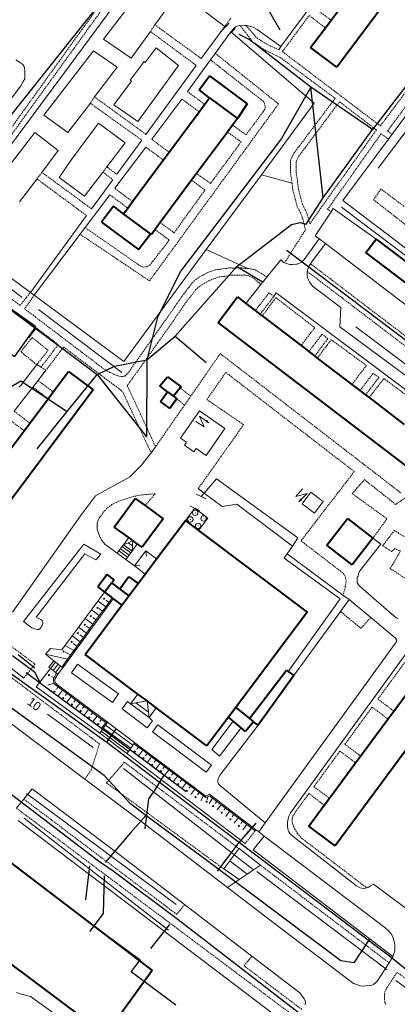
# Model space of a CAD drawing. Extents: x 13 to 4138, y -4831 to -1000.
# Tile 89 of 203: x 1390 to 1530, y -2537 to -2174. Entities that reach past the tile are written whole.
import ezdxf
from ezdxf.enums import TextEntityAlignment as Align

# ---------------------------------------------------------------- set-up
doc = ezdxf.new("R2010")
doc.units = 0
doc.header["$MEASUREMENT"] = 0
doc.linetypes.add('DASHED', pattern=[0.75, 0.5, -0.25])
for name, color, linetype in [('11', 7, 'CONTINUOUS'), ('16', 7, 'CONTINUOUS'), ('24', 7, 'CONTINUOUS'), ('25', 7, 'CONTINUOUS'), ('37', 7, 'CONTINUOUS'), ('40', 7, 'CONTINUOUS'), ('42', 7, 'CONTINUOUS'), ('6', 7, 'CONTINUOUS'), ('7', 7, 'CONTINUOUS'), ('ВЕЛОПЕШЕХОДНЫЕ', 4, 'CONTINUOUS'), ('ДЕТСКИЕ_ПЛОЩАДКИ', 6, 'CONTINUOUS'), ('ЛЕСТНИЦЫ', 6, 'CONTINUOUS'), ('ПЕШЕХОДНЫЕ_ДОРОЖКИ', 3, 'CONTINUOUS'), ('ПЕШЕХОДНЫЕ_ПЕРЕХОДЫ', 1, 'CONTINUOUS'), ('ТРОТУАРЫ', 7, 'CONTINUOUS')]:
    doc.layers.add(name, color=color, linetype=linetype)
doc.styles.get("Standard").update_dxf_attribs({"font": 'txt', "height": 0.2})

msp = doc.modelspace()

# ---------------------------------------------------------------- linework, layer by layer
at = {"layer": '11', "color": 253, "linetype": 'Continuous', "lineweight": 0}
for p, q in [((1371.41, -2240.99), (1436.07, -2153.61)), ((1436.07, -2153.61), (1465.9, -2176.3)), ((1467.54, -2175.07), (1464.67, -2177.85)), ((1469.8, -2176.94), (1466.92, -2179.72)), ((1468.19, -2178.19), (1498.92, -2204.47)), ((1388.89, -2188.59), (1390.63, -2189.64)), ((1390.63, -2189.64), (1391.33, -2190.19)), ((1391.33, -2190.19), (1391.82, -2190.75)), ((1391.82, -2190.75), (1392.1, -2191.52)), ((1527.61, -2215.91), (1546.84, -2190.02)), ((1392.1, -2191.52), (1392.23, -2192.42)), ((1392.23, -2194.86), (1392.16, -2195.56)), ((1392.23, -2192.42), (1392.23, -2193.33)), ((1392.23, -2193.33), (1392.23, -2194.09)), ((1392.23, -2194.09), (1392.23, -2194.86)), ((1390.7, -2198.06), (1368.61, -2227.17)), ((1391.61, -2196.53), (1390.7, -2198.06)), ((1392.16, -2195.56), (1391.61, -2196.53)), ((1498.92, -2204.47), (1479.42, -2230.9)), ((1526.27, -2217.72), (1527.61, -2215.91)), ((1509.47, -2240.32), (1526.27, -2217.72)), ((1479.42, -2230.9), (1459.08, -2258.48)), ((1510.92, -2241.43), (1509.47, -2240.32)), ((1598.22, -2308), (1510.92, -2241.43)), ((1505.15, -2244.51), (1499.27, -2253.34)), ((1505.95, -2243.3), (1505.15, -2244.51)), ((1521.74, -2254.58), (1505.95, -2243.3)), ((1499.27, -2253.34), (1500.73, -2254.46)), ((1500.73, -2254.46), (1503.11, -2256.27)), ((1503.11, -2256.27), (1587.72, -2320.98)), ((1459.08, -2258.48), (1428.73, -2299.63)), ((1394.24, -2274.21), (1376.16, -2260.88)), ((1395.67, -2275.26), (1394.24, -2274.21)), ((1428.73, -2299.63), (1395.67, -2275.26)), ((1458.31, -2348.16), (1462.84, -2342.94)), ((1462.84, -2342.94), (1492.88, -2364.68)), ((1459, -2350.29), (1455.36, -2348.62)), ((1457.18, -2349.46), (1458.31, -2348.16)), ((1456.66, -2354.58), (1453.02, -2352.91)), ((1492.88, -2364.68), (1490.85, -2367.74)), ((1490.85, -2367.74), (1488.99, -2370.54)), ((1488.99, -2370.54), (1509.51, -2385.73)), ((1509.51, -2385.73), (1511.81, -2387.43)), ((1511.81, -2387.43), (1508.62, -2391.8)), ((1508.62, -2391.8), (1491.39, -2415.36)), ((1389.78, -2468.78), (1488.3, -2543.51))]:
    msp.add_line(p, q, dxfattribs=at)
for p in [(1465.9, -2176.3), (1394.24, -2274.21)]:
    msp.add_point(p, dxfattribs=at)
at = {"layer": '16', "color": 253, "linetype": 'Continuous', "lineweight": 0}
for p, q in [((1449.55, -2327.92), (1456.55, -2317.85)), ((1456.55, -2317.85), (1465.94, -2324.38)), ((1455.2, -2321.77), (1458.38, -2323.72)), ((1458.38, -2323.72), (1456.59, -2319.86)), ((1456.59, -2319.86), (1460.1, -2322.31)), ((1465.94, -2324.38), (1459.04, -2334.3)), ((1451.76, -2329.45), (1449.55, -2327.92)), ((1451.02, -2330.51), (1451.76, -2329.45)), ((1454.56, -2332.97), (1451.02, -2330.51)), ((1455.39, -2331.77), (1454.56, -2332.97)), ((1459.04, -2334.3), (1455.39, -2331.77)), ((1494.62, -2346.63), (1492.15, -2349.42)), ((1492.15, -2349.42), (1496.26, -2348.33)), ((1496.26, -2348.33), (1493.23, -2351.36)), ((1494.45, -2352.09), (1497.64, -2347.89)), ((1497.64, -2347.89), (1502.16, -2351.32)), ((1498.97, -2355.52), (1494.45, -2352.09)), ((1502.16, -2351.32), (1498.97, -2355.52))]:
    msp.add_line(p, q, dxfattribs=at)
for points in [[(1460.1, -2322.31), (1458.79, -2322.05), (1459.39, -2321.14)], [(1493.23, -2351.36), (1493.72, -2350.12), (1494.5, -2350.87)]]:
    msp.add_solid(points, dxfattribs=at)
at = {"layer": '24', "color": 253, "linetype": 'Continuous', "lineweight": 0}
for p, q in [((1594.7, -2037.61), (1486.64, -2183.66)), ((1457.27, -2188.1), (1465.9, -2176.3)), ((1469.22, -2176.99), (1469.85, -2176.43)), ((1469.85, -2176.43), (1470.68, -2176.02)), ((1470.68, -2176.02), (1471.49, -2175.86)), ((1471.49, -2175.86), (1473.63, -2175.8)), ((1473.63, -2175.8), (1476.25, -2176.47)), ((1476.25, -2176.47), (1477.92, -2177.34)), ((1462.42, -2186.14), (1468.19, -2178.19)), ((1468.19, -2178.19), (1469.22, -2176.99)), ((1477.92, -2177.34), (1486.64, -2183.66)), ((1486.64, -2183.66), (1485.81, -2184.79)), ((1460.68, -2188.55), (1462.42, -2186.14)), ((1436.84, -2216), (1455.43, -2190.61)), ((1452.18, -2200.26), (1460.68, -2188.55)), ((1438.96, -2217.81), (1450.12, -2202.99)), ((1426.07, -2230.72), (1435.3, -2218.11)), ((1425.34, -2235.88), (1436.8, -2220.67)), ((1416.77, -2243.43), (1424.61, -2232.71)), ((1414.45, -2250.33), (1423.55, -2238.26)), ((1394.24, -2274.21), (1414.94, -2245.93)), ((1395.67, -2275.26), (1412.58, -2252.81)), ((1412.58, -2252.81), (1414.45, -2250.33)), ((1500.73, -2254.46), (1495.18, -2262.11)), ((1503.11, -2256.27), (1498.04, -2263.01)), ((1486.55, -2262.25), (1481.46, -2268.57)), ((1487.46, -2263.09), (1486.55, -2262.25)), ((1487.98, -2263.32), (1487.46, -2263.09)), ((1488.57, -2263.57), (1487.98, -2263.32)), ((1489.89, -2263.92), (1488.57, -2263.57)), ((1492.12, -2263.85), (1490.94, -2263.98)), ((1492.61, -2263.85), (1492.12, -2263.85)), ((1493.51, -2263.5), (1492.61, -2263.85)), ((1494.07, -2263.16), (1493.51, -2263.5)), ((1495.18, -2262.11), (1494.07, -2263.16)), ((1497.58, -2263.71), (1496.85, -2264.83)), ((1498.04, -2263.01), (1497.58, -2263.71)), ((1490.94, -2263.98), (1489.89, -2263.92)), ((1496.36, -2266.51), (1496.3, -2267.47)), ((1496.3, -2267.47), (1496.3, -2268.24)), ((1496.58, -2265.8), (1496.36, -2266.51)), ((1496.85, -2264.83), (1496.58, -2265.8)), ((1481.46, -2268.57), (1479.26, -2271.3)), ((1496.3, -2268.24), (1496.58, -2269.08)), ((1496.58, -2269.08), (1497.34, -2270.54)), ((1497.34, -2270.54), (1498.34, -2271.99)), ((1479.26, -2271.3), (1473.65, -2278.27)), ((1483.99, -2275.78), (1484.9, -2274.39)), ((1484.9, -2274.39), (1574.99, -2341.82)), ((1508.7, -2279.83), (1498.34, -2271.99)), ((1508.31, -2286.96), (1508.7, -2279.83)), ((1577.58, -2338.17), (1508.31, -2286.96)), ((1390.58, -2308.61), (1396.58, -2300.84)), ((1396.58, -2300.84), (1398.16, -2301.82)), ((1399.97, -2302.89), (1397.04, -2306.67)), ((1397.04, -2306.67), (1395.12, -2309.16)), ((1395.12, -2309.16), (1388.23, -2318.03)), ((1389.98, -2309.01), (1390.58, -2308.61)), ((1440.43, -2331.09), (1438.73, -2333.32)), ((1490.19, -2465.98), (1588.94, -2329.83)), ((1438.73, -2333.32), (1435.11, -2338.01)), ((1435.11, -2338.01), (1430.89, -2342.13)), ((1430.89, -2342.13), (1418.25, -2349.16)), ((1456.16, -2346.52), (1458.31, -2348.16)), ((1418.25, -2349.16), (1412.71, -2356.57)), ((1458.31, -2348.16), (1464.92, -2353.16)), ((1464.92, -2353.16), (1470.36, -2352.28)), ((1470.36, -2352.28), (1490.85, -2367.74)), ((1387.59, -2392.09), (1412.71, -2356.57)), ((1418.89, -2359.36), (1419.19, -2358.17)), ((1419.19, -2358.17), (1419.71, -2357.13)), ((1418.8, -2360.54), (1418.89, -2359.36)), ((1418.8, -2361.63), (1418.8, -2360.54)), ((1419.29, -2362.92), (1418.8, -2361.63)), ((1419.88, -2364.3), (1419.29, -2362.92)), ((1420.57, -2365.68), (1419.88, -2364.3)), ((1520.57, -2364.75), (1523.45, -2366.96)), ((1391.69, -2395.48), (1413.98, -2366.95)), ((1413.98, -2366.95), (1420.21, -2370.7)), ((1421.76, -2367.07), (1420.57, -2365.68)), ((1426.29, -2370.29), (1421.76, -2367.07)), ((1523.45, -2366.96), (1515.75, -2376.85)), ((1414.28, -2370.61), (1396.4, -2393.85)), ((1418.33, -2372.78), (1414.28, -2370.61)), ((1420.21, -2370.7), (1418.33, -2372.78)), ((1432.58, -2374.99), (1429.42, -2372.62)), ((1488.99, -2370.54), (1487.88, -2372.16)), ((1487.88, -2372.16), (1508.52, -2387.14)), ((1514.81, -2379.92), (1514.71, -2380.71)), ((1515.11, -2378.73), (1514.81, -2379.33)), ((1514.81, -2379.33), (1514.81, -2379.92)), ((1515.3, -2377.94), (1515.11, -2378.73)), ((1515.75, -2376.85), (1515.3, -2377.94)), ((1514.71, -2380.71), (1514.91, -2381.41)), ((1514.91, -2381.41), (1515.3, -2382)), ((1515.3, -2382), (1516.09, -2382.79)), ((1516.09, -2382.79), (1528.35, -2393.47)), ((1405.81, -2405.91), (1421.61, -2384.73)), ((1406.2, -2412.57), (1424.77, -2387.1)), ((1508.52, -2387.14), (1489.29, -2413.88)), ((1519.74, -2394.03), (1511.81, -2387.43)), ((1396.4, -2393.85), (1398.28, -2394.92)), ((1528.04, -2400.92), (1519.74, -2394.03)), ((1528.35, -2393.47), (1529.14, -2394.16)), ((1529.14, -2394.16), (1529.93, -2394.56)), ((1391.79, -2416.34), (1367.39, -2397.25)), ((1394.74, -2397.79), (1391.69, -2395.48)), ((1395.48, -2398.13), (1394.74, -2397.79)), ((1397.81, -2398.08), (1397.31, -2398.38)), ((1398.2, -2397.59), (1397.81, -2398.08)), ((1398.4, -2397.09), (1398.2, -2397.59)), ((1398.28, -2394.92), (1398.6, -2395.26)), ((1398.65, -2396.7), (1398.4, -2397.09)), ((1398.6, -2395.26), (1398.74, -2395.71)), ((1398.8, -2396.2), (1398.65, -2396.7)), ((1398.74, -2395.71), (1398.8, -2396.2)), ((1396.23, -2398.33), (1395.48, -2398.13)), ((1396.77, -2398.38), (1396.23, -2398.33)), ((1397.31, -2398.38), (1396.77, -2398.38)), ((1528.83, -2401.61), (1528.04, -2400.92)), ((1529.23, -2402.2), (1528.83, -2401.61)), ((1480.84, -2469.73), (1528.78, -2403.59)), ((1528.78, -2403.59), (1529.13, -2403.09)), ((1529.13, -2403.09), (1529.23, -2402.7)), ((1529.23, -2402.7), (1529.23, -2402.2)), ((1399.76, -2407.53), (1401.7, -2405.47)), ((1402.86, -2409.96), (1399.76, -2407.53)), ((1401.7, -2405.47), (1405.81, -2405.91)), ((1356.29, -2409.93), (1414.31, -2453.56)), ((1409.34, -2414.37), (1411.66, -2411.18)), ((1411.66, -2411.18), (1426.77, -2422.16)), ((1401.65, -2412.83), (1396.41, -2419.56)), ((1404.35, -2414.93), (1403.26, -2416.76)), ((1424.46, -2425.35), (1409.34, -2414.37)), ((1396.41, -2419.56), (1419.81, -2436.59)), ((1403.26, -2416.76), (1403.26, -2417.55)), ((1403.26, -2417.55), (1403.46, -2418.14)), ((1403.46, -2418.14), (1404.25, -2418.84)), ((1404.25, -2418.84), (1422.73, -2432.59)), ((1426.77, -2422.16), (1424.46, -2425.35)), ((1428.08, -2427.72), (1430.02, -2424.91)), ((1430.02, -2424.91), (1431.15, -2425.78)), ((1437.26, -2434.64), (1428.08, -2427.72)), ((1439.32, -2432.05), (1437.26, -2434.64)), ((1438, -2430.92), (1439.32, -2432.05)), ((1439.27, -2436.14), (1441.21, -2433.57)), ((1441.21, -2433.57), (1460.97, -2448.41)), ((1461.17, -2442.62), (1469.01, -2432.24)), ((1464.18, -2452), (1478.22, -2433.71)), ((1459.03, -2450.98), (1439.27, -2436.14)), ((1472, -2434.72), (1463.94, -2445.09)), ((1432.74, -2440.14), (1458.99, -2459.79)), ((1429.86, -2444.16), (1473.47, -2477.29)), ((1463.94, -2445.09), (1461.17, -2442.62)), ((1460.97, -2448.41), (1459.03, -2450.98)), ((1463.69, -2452.79), (1464.18, -2452)), ((1414.31, -2453.56), (1436.87, -2470.52)), ((1463.31, -2454.86), (1463.36, -2454.27)), ((1463.65, -2455.36), (1463.31, -2454.86)), ((1463.36, -2454.27), (1463.41, -2453.77)), ((1463.41, -2453.77), (1463.69, -2452.79)), ((1463.69, -2455.46), (1463.65, -2455.36)), ((1464.48, -2456.15), (1463.69, -2455.46)), ((1480.84, -2469.73), (1464.48, -2456.15)), ((1394.92, -2457.1), (1391.83, -2460.95)), ((1427.94, -2482.07), (1394.92, -2457.1)), ((1458.99, -2459.79), (1460.28, -2459.1)), ((1460.28, -2459.1), (1477.43, -2472.25)), ((1391.83, -2460.95), (1389.13, -2464.3)), ((1489.31, -2468.26), (1489.7, -2466.97)), ((1489.7, -2466.97), (1490.19, -2465.98)), ((1436.87, -2470.52), (1466.95, -2493.51)), ((1478.44, -2473.03), (1480.84, -2469.73)), ((1489.01, -2470.93), (1489.05, -2469.45)), ((1489.05, -2469.45), (1489.31, -2468.26)), ((1477.43, -2472.25), (1478.44, -2473.03)), ((1478.44, -2473.03), (1480.49, -2474.58)), ((1489.21, -2472.01), (1489.01, -2470.93)), ((1489.6, -2473), (1489.21, -2472.01)), ((1490, -2473.7), (1489.6, -2473)), ((1491.09, -2474.68), (1490, -2473.7)), ((1476.38, -2479.63), (1480.49, -2474.58)), ((1480.49, -2474.58), (1524.94, -2508.2)), ((1514.53, -2492.93), (1491.09, -2474.68)), ((1527.86, -2518.94), (1476.38, -2479.63)), ((1451.08, -2499.79), (1427.94, -2482.07)), ((1466.95, -2493.51), (1471.23, -2490.6)), ((1520.76, -2492.24), (1519.67, -2492.93)), ((1532.81, -2501.24), (1520.76, -2492.24)), ((1466.95, -2493.51), (1484.22, -2506.71)), ((1515.82, -2493.63), (1514.53, -2492.93)), ((1517.1, -2493.83), (1515.82, -2493.63)), ((1517.79, -2493.73), (1517.1, -2493.83)), ((1518.2, -2493.57), (1517.79, -2493.73)), ((1518.58, -2493.43), (1518.2, -2493.57)), ((1519.08, -2493.33), (1518.58, -2493.43)), ((1519.67, -2492.93), (1519.08, -2493.33)), ((1475.93, -2518.82), (1451.08, -2499.79)), ((1484.22, -2506.71), (1513.4, -2528.93)), ((1524.94, -2508.2), (1526.23, -2509.38)), ((1526.23, -2509.38), (1527.32, -2510.57)), ((1527.32, -2510.57), (1527.91, -2511.66)), ((1527.91, -2511.66), (1528.7, -2514.39)), ((1528.67, -2516.85), (1527.86, -2518.94)), ((1528.7, -2514.39), (1528.67, -2516.85)), ((1493.59, -2532.35), (1475.93, -2518.82)), ((1526.59, -2521.29), (1522.28, -2527.95)), ((1527.86, -2518.94), (1526.59, -2521.29)), ((1521.49, -2528.64), (1520.8, -2529.24)), ((1522.28, -2527.95), (1521.49, -2528.64)), ((1389.13, -2532.25), (1390.91, -2532.76)), ((1515.96, -2529.73), (1513.4, -2528.93)), ((1516.85, -2529.83), (1515.96, -2529.73)), ((1517.93, -2529.73), (1516.85, -2529.83)), ((1519.32, -2529.63), (1517.93, -2529.73)), ((1520.11, -2529.53), (1519.32, -2529.63)), ((1520.8, -2529.24), (1520.11, -2529.53)), ((1390.91, -2532.76), (1394.21, -2533.65)), ((1394.21, -2533.65), (1432.2, -2560.61)), ((1495.15, -2534.56), (1493.59, -2532.35)), ((1495.66, -2535.58), (1495.15, -2534.56)), ((1495.54, -2536.72), (1495.66, -2535.58))]:
    msp.add_line(p, q, dxfattribs=at)
at = {"layer": '24', "color": 253, "linetype": 'DASHED', "lineweight": 0}
for p, q in [((1523.31, -2212.89), (1630.59, -2069.07)), ((1383.76, -2218.34), (1434.11, -2148.4)), ((1385.29, -2218.83), (1435.55, -2149.45)), ((1499.09, -2169.39), (1505.11, -2173.92)), ((1487.19, -2185.52), (1497.03, -2172.19)), ((1497.03, -2172.19), (1503.02, -2176.69)), ((1440.14, -2175.61), (1438.51, -2178.11)), ((1457.27, -2188.1), (1440.14, -2175.61)), ((1468.11, -2173.22), (1465.9, -2176.3)), ((1476.3, -2181.97), (1471.49, -2175.86)), ((1478.03, -2180.69), (1473.63, -2175.8)), ((1438.51, -2178.11), (1455.43, -2190.61)), ((1481.12, -2185.16), (1476.3, -2181.97)), ((1482.12, -2183.15), (1478.03, -2180.69)), ((1485.81, -2184.79), (1482.12, -2183.15)), ((1462.42, -2186.14), (1485.73, -2204.78)), ((1486.31, -2187.62), (1481.12, -2185.16)), ((1506.6, -2202.73), (1486.31, -2187.62)), ((1487.19, -2185.52), (1523.31, -2212.89)), ((1478.19, -2202.32), (1460.68, -2188.55)), ((1525.96, -2214.72), (1545.26, -2188.85)), ((1417.85, -2202.16), (1416.36, -2204.56)), ((1436.84, -2216), (1417.85, -2202.16)), ((1458.49, -2204.95), (1452.18, -2200.26)), ((1416.36, -2204.56), (1435.3, -2218.11)), ((1485.73, -2204.78), (1438.16, -2269.99)), ((1456.45, -2207.7), (1450.12, -2202.99)), ((1479.65, -2203.36), (1478.19, -2202.32)), ((1480.28, -2204.06), (1479.65, -2203.36)), ((1480.55, -2204.62), (1480.28, -2204.06)), ((1480.83, -2205.59), (1480.55, -2204.62)), ((1480.83, -2206.36), (1480.83, -2205.59)), ((1491.45, -2222.94), (1506.6, -2202.73)), ((1493.22, -2224.03), (1508.25, -2203.99)), ((1521.84, -2214.39), (1508.25, -2203.99)), ((1473.74, -2216.18), (1480.48, -2207.13)), ((1480.48, -2207.13), (1480.83, -2206.36)), ((1468.82, -2212.56), (1473.74, -2216.18)), ((1471.94, -2218.79), (1466.91, -2215.13)), ((1497.24, -2248.95), (1521.84, -2214.39)), ((1523.56, -2215.76), (1503.87, -2243.58)), ((1526.27, -2217.72), (1523.56, -2215.76)), ((1527.61, -2215.91), (1525.96, -2214.72)), ((1445.39, -2222.59), (1438.96, -2217.81)), ((1460.67, -2234.05), (1471.94, -2218.79)), ((1443.25, -2225.46), (1436.8, -2220.67)), ((1490.17, -2225.49), (1491.45, -2222.94)), ((1490.17, -2228.07), (1490.17, -2225.49)), ((1492.25, -2225.98), (1493.22, -2224.03)), ((1492.25, -2228.07), (1492.25, -2225.98)), ((1398.46, -2230), (1396.67, -2232.42)), ((1416.77, -2243.43), (1398.46, -2230)), ((1422.45, -2227.95), (1420.97, -2229.88)), ((1420.97, -2229.88), (1424.61, -2232.71)), ((1426.07, -2230.72), (1422.45, -2227.95)), ((1455.53, -2230.44), (1460.67, -2234.05)), ((1490.17, -2230.18), (1490.17, -2228.07)), ((1490.75, -2233.92), (1490.17, -2230.18)), ((1492.25, -2230.03), (1492.25, -2228.07)), ((1492.8, -2233.65), (1492.25, -2230.03)), ((1396.67, -2232.42), (1414.94, -2245.93)), ((1458.6, -2236.53), (1453.71, -2232.89)), ((1491.04, -2236.54), (1490.75, -2233.92)), ((1493.08, -2236.16), (1492.8, -2233.65)), ((1430.11, -2243.14), (1423.55, -2238.26)), ((1431.89, -2240.75), (1425.34, -2235.88)), ((1447.25, -2252.27), (1458.6, -2236.53)), ((1491.92, -2239.9), (1491.04, -2236.54)), ((1493.92, -2239.36), (1493.08, -2236.16)), ((1523.52, -2236.13), (1520.78, -2240.06)), ((1532.09, -2242.53), (1523.52, -2236.13)), ((1492.68, -2242.65), (1491.92, -2239.9)), ((1494.61, -2241.87), (1493.92, -2239.36)), ((1495.73, -2243.96), (1494.61, -2241.87)), ((1520.78, -2240.06), (1579.47, -2285.99)), ((1493.85, -2244.85), (1492.68, -2242.65)), ((1494.51, -2246.45), (1493.85, -2244.85)), ((1496.49, -2245.81), (1495.73, -2243.96)), ((1503.87, -2243.58), (1505.15, -2244.51)), ((1442.13, -2248.47), (1447.25, -2252.27)), ((1495.65, -2251.19), (1494.51, -2246.45)), ((1497.24, -2248.95), (1496.49, -2245.81)), ((1438.16, -2269.99), (1412.58, -2252.81)), ((1414.45, -2250.33), (1434.26, -2264.16)), ((1445.46, -2254.96), (1440.21, -2251.05)), ((1487.98, -2263.32), (1495.65, -2251.19)), ((1438.28, -2264.2), (1445.46, -2254.96)), ((1497.58, -2263.71), (1584.17, -2329.55)), ((1372.56, -2265.61), (1390.44, -2279.01)), ((1434.26, -2264.16), (1434.95, -2264.58)), ((1434.95, -2264.58), (1436.06, -2264.88)), ((1436.06, -2264.88), (1437.15, -2264.77)), ((1437.15, -2264.77), (1438.28, -2264.2)), ((1457.91, -2267.84), (1459.69, -2266.85)), ((1459.69, -2266.85), (1460.97, -2266.45)), ((1460.97, -2266.45), (1462.65, -2265.86)), ((1462.65, -2265.86), (1464.61, -2265.66)), ((1464.61, -2265.66), (1466.39, -2265.36)), ((1466.39, -2265.36), (1467.18, -2265.17)), ((1467.18, -2265.17), (1469.15, -2265.26)), ((1469.15, -2265.26), (1470.73, -2265.17)), ((1470.73, -2265.17), (1471.82, -2265.17)), ((1471.82, -2265.17), (1473.4, -2265.36)), ((1473.4, -2265.36), (1474.39, -2265.36)), ((1474.39, -2265.36), (1475.97, -2265.66)), ((1475.97, -2265.66), (1477.25, -2265.96)), ((1477.25, -2265.96), (1481.46, -2268.57)), ((1496.36, -2266.51), (1582.39, -2331.92)), ((1404.49, -2293.42), (1370.77, -2267.96)), ((1452.77, -2272.29), (1453.96, -2270.61)), ((1453.96, -2270.61), (1455.24, -2269.52)), ((1455.24, -2269.52), (1456.43, -2268.63)), ((1456.43, -2268.63), (1457.91, -2267.84)), ((1457.62, -2271.3), (1459.1, -2270.51)), ((1459.1, -2270.51), (1460.88, -2269.52)), ((1460.88, -2269.52), (1462.16, -2269.12)), ((1462.16, -2269.12), (1463.84, -2268.53)), ((1463.84, -2268.53), (1465.79, -2268.33)), ((1465.79, -2268.33), (1467.57, -2268.03)), ((1467.57, -2268.03), (1468.36, -2267.84)), ((1468.36, -2267.84), (1470.34, -2267.93)), ((1470.34, -2267.93), (1471.92, -2267.84)), ((1471.92, -2267.84), (1473, -2267.84)), ((1473, -2267.84), (1474.59, -2268.03)), ((1474.59, -2268.03), (1475.18, -2268.33)), ((1475.18, -2268.33), (1476.46, -2268.93)), ((1476.46, -2268.93), (1479.26, -2271.3)), ((1390.44, -2279.01), (1394.24, -2274.21)), ((1450.72, -2274.83), (1452.77, -2272.29)), ((1453.96, -2274.96), (1455.14, -2273.28)), ((1455.14, -2273.28), (1456.43, -2272.19)), ((1456.43, -2272.19), (1457.62, -2271.3)), ((1482.26, -2274.37), (1477.15, -2280.95)), ((1483.99, -2275.78), (1482.26, -2274.37)), ((1395.67, -2275.26), (1392.1, -2280.28)), ((1445.18, -2282.84), (1450.72, -2274.83)), ((1446.37, -2285.51), (1451.9, -2277.5)), ((1451.9, -2277.5), (1453.96, -2274.96)), ((1478.94, -2282.31), (1483.99, -2275.78)), ((1479.74, -2282.92), (1484.8, -2276.16)), ((1484.8, -2276.16), (1499.1, -2287.23)), ((1392.1, -2280.28), (1421.01, -2302.21)), ((1439.85, -2290.36), (1445.18, -2282.84)), ((1441.04, -2293.03), (1446.37, -2285.51)), ((1499.1, -2287.23), (1494.05, -2293.84)), ((1390.69, -2296.11), (1394.9, -2290.84)), ((1394.9, -2290.84), (1400.8, -2295.57)), ((1430.1, -2304.09), (1439.85, -2290.36)), ((1501.8, -2289.66), (1496.93, -2296.04)), ((1499.12, -2297.71), (1503.96, -2291.23)), ((1500.05, -2298.41), (1505.2, -2291.66)), ((1503.96, -2291.23), (1501.8, -2289.66)), ((1505.2, -2291.66), (1518.14, -2301.16)), ((1396.58, -2300.84), (1390.69, -2296.11)), ((1400.8, -2295.57), (1396.58, -2300.84)), ((1398.16, -2301.82), (1404.49, -2293.42)), ((1406.48, -2294.37), (1399.97, -2302.89)), ((1406.48, -2294.37), (1424.55, -2307.95)), ((1429.96, -2308.61), (1441.04, -2293.03)), ((1464.26, -2296.78), (1453.41, -2312.4)), ((1464.26, -2296.78), (1530.88, -2348.12)), ((1399.97, -2302.89), (1398.16, -2301.82)), ((1421.01, -2302.21), (1422.49, -2303.2)), ((1422.49, -2303.2), (1423.57, -2303.69)), ((1423.57, -2303.69), (1425.06, -2304.38)), ((1459.31, -2313.7), (1466.32, -2303.73)), ((1466.32, -2303.73), (1513.67, -2340.26)), ((1518.14, -2301.16), (1512.83, -2308.16)), ((1397.04, -2306.67), (1402.67, -2310.88)), ((1425.06, -2304.38), (1425.95, -2304.78)), ((1425.95, -2304.78), (1427.03, -2305.07)), ((1427.03, -2305.07), (1427.92, -2305.27)), ((1427.92, -2305.27), (1429.01, -2305.07)), ((1429.01, -2305.07), (1430.1, -2304.09)), ((1520.64, -2304.05), (1515.79, -2310.42)), ((1517.85, -2312), (1522.78, -2305.53)), ((1519.15, -2312.98), (1524.62, -2305.97)), ((1522.78, -2305.53), (1520.64, -2304.05)), ((1524.62, -2305.97), (1537.51, -2315.52)), ((1395.12, -2309.16), (1400.78, -2313.4)), ((1424.55, -2307.95), (1426.43, -2309.33)), ((1426.43, -2309.33), (1428.21, -2310.72)), ((1428.21, -2310.72), (1433.48, -2322.05)), ((1429.96, -2308.61), (1434.13, -2317.55)), ((1449.41, -2309.43), (1453.41, -2312.4)), ((1448.27, -2313.46), (1451.09, -2315.75)), ((1453.41, -2312.4), (1451.09, -2315.75)), ((1472.86, -2322.98), (1459.31, -2313.7)), ((1388.23, -2318.03), (1394.05, -2322.39)), ((1434.13, -2317.55), (1438.55, -2327.06)), ((1451.09, -2315.75), (1440.43, -2331.09)), ((1386.07, -2320.82), (1391.95, -2325.21)), ((1433.48, -2322.05), (1437.08, -2329.78)), ((1456.16, -2346.52), (1472.86, -2322.98)), ((1438.55, -2327.06), (1440.43, -2331.09)), ((1437.08, -2329.78), (1438.73, -2333.32)), ((1513.67, -2340.26), (1494.04, -2365.76)), ((1512.91, -2348.36), (1517.45, -2343.22)), ((1517.45, -2343.22), (1528.91, -2352.32)), ((1528.91, -2352.32), (1536.97, -2347.07)), ((1430.18, -2350.01), (1426.82, -2351.2)), ((1432.36, -2349.41), (1430.18, -2350.01)), ((1435.32, -2348.82), (1432.36, -2349.41)), ((1440.26, -2348.43), (1435.32, -2348.82)), ((1436.53, -2352.78), (1440.26, -2348.43)), ((1525.75, -2357.66), (1512.91, -2348.36)), ((1421.88, -2354.36), (1419.71, -2357.13)), ((1424.25, -2352.38), (1421.88, -2354.36)), ((1426.82, -2351.2), (1424.25, -2352.38)), ((1520.57, -2364.75), (1525.75, -2357.66)), ((1524.15, -2367.57), (1528.47, -2361.97)), ((1528.47, -2361.97), (1532.03, -2364.14)), ((1494.04, -2365.76), (1509.72, -2377.78)), ((1527.58, -2369.74), (1524.15, -2367.57)), ((1528.72, -2368.59), (1527.58, -2369.74)), ((1530.76, -2369.61), (1528.72, -2368.59)), ((1526.94, -2375.97), (1530.76, -2369.61)), ((1535.21, -2381.32), (1526.94, -2375.97)), ((1509.72, -2377.78), (1510.51, -2379.26)), ((1510.51, -2379.26), (1510.71, -2380.75)), ((1510.51, -2382.63), (1509.51, -2385.73)), ((1510.71, -2380.75), (1510.31, -2382.43)), ((1510.31, -2382.43), (1510.51, -2382.63)), ((1516.14, -2398.04), (1508.62, -2391.8)), ((1519.74, -2394.03), (1516.14, -2398.04)), ((1419.71, -2440.59), (1365.27, -2399.6)), ((1383.69, -2402), (1395.94, -2411.2)), ((1395.94, -2411.2), (1391.79, -2416.34)), ((1532.26, -2410.61), (1522.38, -2424.11)), ((1520.23, -2427.05), (1510.22, -2440.74)), ((1526.12, -2431.43), (1520.23, -2427.05)), ((1522.38, -2424.11), (1528.29, -2428.5)), ((1416.64, -2450.28), (1419.71, -2440.59)), ((1510.22, -2440.74), (1516.04, -2445.05)), ((1508.38, -2443.25), (1498.78, -2456.38)), ((1514.19, -2447.55), (1508.38, -2443.25)), ((1428.92, -2447.35), (1422.29, -2454.97)), ((1471.19, -2479.16), (1428.92, -2447.35)), ((1414.31, -2453.56), (1416.64, -2450.28)), ((1422.29, -2454.97), (1465.52, -2486.63)), ((1496.98, -2458.84), (1492.01, -2465.63)), ((1502.6, -2463.2), (1496.98, -2458.84)), ((1498.78, -2456.38), (1504.53, -2460.59)), ((1448.22, -2503.4), (1391.83, -2460.95)), ((1491.45, -2540.86), (1389.13, -2464.3)), ((1492.01, -2465.63), (1491.02, -2467.22)), ((1490.82, -2468.11), (1490.72, -2469)), ((1490.72, -2469), (1490.92, -2469.89)), ((1491.02, -2467.22), (1490.82, -2468.11)), ((1490.92, -2469.89), (1491.32, -2470.98)), ((1473.47, -2477.29), (1477.43, -2472.25)), ((1491.32, -2470.98), (1491.71, -2471.97)), ((1491.71, -2471.97), (1492.7, -2473.55)), ((1492.7, -2473.55), (1494.28, -2475.33)), ((1494.28, -2475.33), (1518.2, -2493.57)), ((1479.05, -2485.26), (1526.59, -2521.29)), ((1451.08, -2499.79), (1448.22, -2503.4)), ((1473.06, -2522.35), (1475.93, -2518.82)), ((1494.33, -2538.44), (1473.06, -2522.35)), ((1525.63, -2530.57), (1529.49, -2524.74)), ((1581.65, -2563.08), (1529.49, -2524.74)), ((1524.87, -2532.86), (1524.93, -2531.9)), ((1524.93, -2531.9), (1525.63, -2530.57)), ((1524.87, -2533.75), (1524.87, -2532.86)), ((1524.87, -2534.89), (1524.87, -2533.75)), ((1525, -2535.91), (1524.87, -2534.89)), ((1525.38, -2536.61), (1525, -2535.91))]:
    msp.add_line(p, q, dxfattribs=at)
at = {"layer": '25', "color": 253, "linetype": 'Continuous', "lineweight": 0}
for p, q in [((1426.9, -2369.45), (1427.48, -2368.66)), ((1427.48, -2368.66), (1428.06, -2367.85)), ((1430.62, -2371.03), (1427.48, -2368.66)), ((1428.06, -2367.85), (1428.53, -2367.22)), ((1431.22, -2370.23), (1428.06, -2367.85)), ((1426.29, -2370.29), (1426.9, -2369.45)), ((1429.42, -2372.62), (1426.29, -2370.29)), ((1430.03, -2371.82), (1426.9, -2369.45)), ((1430.03, -2371.82), (1429.42, -2372.62)), ((1430.62, -2371.03), (1430.03, -2371.82)), ((1431.22, -2370.23), (1430.62, -2371.03)), ((1431.76, -2369.53), (1431.22, -2370.23)), ((1401.01, -2412.33), (1402.86, -2409.96)), ((1401.65, -2412.83), (1401.01, -2412.33)), ((1401.65, -2412.83), (1403.5, -2410.46)), ((1402.6, -2413.57), (1404.45, -2411.2)), ((1402.86, -2409.96), (1403.5, -2410.46)), ((1403.5, -2410.46), (1404.45, -2411.2)), ((1403.52, -2414.28), (1405.37, -2411.92)), ((1406.2, -2412.57), (1404.35, -2414.93)), ((1404.45, -2411.2), (1405.37, -2411.92)), ((1405.37, -2411.92), (1405.81, -2412.26)), ((1405.81, -2412.26), (1406.2, -2412.57)), ((1402.6, -2413.57), (1401.65, -2412.83)), ((1403.52, -2414.28), (1402.6, -2413.57)), ((1403.9, -2414.58), (1403.52, -2414.28)), ((1404.35, -2414.93), (1403.9, -2414.58)), ((1421.1, -2434.82), (1421.93, -2433.69)), ((1421.93, -2433.69), (1422.43, -2432.99)), ((1421.93, -2433.69), (1432.04, -2441.06)), ((1422.43, -2432.99), (1422.73, -2432.59)), ((1422.73, -2432.59), (1432.74, -2440.14)), ((1419.81, -2436.59), (1420.28, -2435.95)), ((1429.86, -2444.16), (1419.81, -2436.59)), ((1420.28, -2435.95), (1421.1, -2434.82)), ((1420.28, -2435.95), (1430.43, -2443.35)), ((1421.1, -2434.82), (1431.23, -2442.2)), ((1432.04, -2441.06), (1431.23, -2442.2)), ((1432.42, -2440.52), (1432.04, -2441.06)), ((1432.42, -2440.52), (1432.74, -2440.14)), ((1430.43, -2443.35), (1429.86, -2444.16)), ((1431.23, -2442.2), (1430.43, -2443.35)), ((1469.41, -2481.51), (1467.78, -2483.65)), ((1471.19, -2479.16), (1469.41, -2481.51)), ((1469.41, -2481.51), (1476.5, -2487.01)), ((1471.19, -2479.16), (1479.05, -2485.26)), ((1467.78, -2483.65), (1465.52, -2486.63)), ((1467.78, -2483.65), (1474.16, -2488.6)), ((1465.52, -2486.63), (1471.23, -2490.6)), ((1471.23, -2490.6), (1474.16, -2488.6)), ((1474.16, -2488.6), (1476.5, -2487.01)), ((1476.5, -2487.01), (1479.05, -2485.26))]:
    msp.add_line(p, q, dxfattribs=at)
at = {"layer": '37', "color": 253, "linetype": 'Continuous', "lineweight": 0}
for p, q in [((1424.36, -2386.8), (1422.01, -2390.03)), ((1422.01, -2390.03), (1419.19, -2387.98)), ((1420.83, -2391.65), (1419.53, -2390.7)), ((1422.01, -2390.03), (1419.65, -2393.27)), ((1423.18, -2388.42), (1422.08, -2387.61)), ((1417.29, -2396.5), (1414.4, -2394.39)), ((1419.65, -2393.27), (1416.79, -2391.19)), ((1418.47, -2394.88), (1417.23, -2393.98)), ((1419.65, -2393.27), (1417.29, -2396.5)), ((1414.94, -2399.73), (1412.01, -2397.6)), ((1416.12, -2398.12), (1414.87, -2397.21)), ((1417.29, -2396.5), (1414.94, -2399.73)), ((1412.58, -2402.97), (1409.62, -2400.8)), ((1413.76, -2401.35), (1412.44, -2400.39)), ((1414.94, -2399.73), (1412.58, -2402.97)), ((1410.23, -2406.2), (1406.97, -2404.35)), ((1411.4, -2404.58), (1409.99, -2403.55)), ((1412.58, -2402.97), (1410.23, -2406.2)), ((1407.87, -2409.43), (1399.76, -2407.53)), ((1409.05, -2407.81), (1407.06, -2406.81)), ((1410.23, -2406.2), (1407.87, -2409.43)), ((1407.87, -2409.43), (1405.81, -2412.26)), ((1402.88, -2416.3), (1402.02, -2415.79)), ((1403.9, -2414.58), (1402.77, -2416.48)), ((1402.96, -2418.24), (1400.69, -2419)), ((1402.77, -2416.48), (1402.76, -2417.63)), ((1402.76, -2417.63), (1402.96, -2418.24)), ((1402.96, -2418.24), (1403.03, -2418.43)), ((1403.03, -2418.43), (1403.94, -2419.22)), ((1404.41, -2419.58), (1403.82, -2420.38)), ((1403.94, -2419.22), (1406.02, -2420.77)), ((1406.02, -2420.77), (1404.59, -2422.7)), ((1406.02, -2420.77), (1409.23, -2423.16)), ((1407.62, -2421.97), (1407.03, -2422.77)), ((1409.23, -2423.16), (1407.79, -2425.09)), ((1409.23, -2423.16), (1412.43, -2425.55)), ((1410.83, -2424.36), (1410.23, -2425.16)), ((1412.43, -2425.55), (1411, -2427.47)), ((1412.43, -2425.55), (1415.64, -2427.94)), ((1414.04, -2426.74), (1413.44, -2427.55)), ((1415.64, -2427.94), (1414.21, -2429.86)), ((1415.64, -2427.94), (1418.85, -2430.33)), ((1417.25, -2429.13), (1416.65, -2429.93)), ((1418.85, -2430.33), (1417.42, -2432.25)), ((1418.85, -2430.33), (1422.06, -2432.72)), ((1420.46, -2431.52), (1419.86, -2432.32)), ((1422.06, -2432.72), (1420.63, -2434.64)), ((1422.06, -2432.72), (1422.43, -2432.99)), ((1432.42, -2440.52), (1435.65, -2442.94)), ((1434.05, -2441.74), (1433.45, -2442.54)), ((1435.65, -2442.94), (1434.21, -2444.86)), ((1435.65, -2442.94), (1438.85, -2445.33)), ((1437.25, -2444.14), (1436.65, -2444.93)), ((1438.85, -2445.33), (1437.41, -2447.26)), ((1438.85, -2445.33), (1442.05, -2447.73)), ((1440.45, -2446.53), (1439.85, -2447.33)), ((1442.05, -2447.73), (1440.61, -2449.65)), ((1442.05, -2447.73), (1445.25, -2450.13)), ((1443.65, -2448.93), (1443.05, -2449.73)), ((1445.25, -2450.13), (1443.81, -2452.05)), ((1445.25, -2450.13), (1448.45, -2452.52)), ((1446.85, -2451.33), (1446.26, -2452.13)), ((1448.45, -2452.52), (1447.02, -2454.45)), ((1448.45, -2452.52), (1451.66, -2454.92)), ((1450.06, -2453.72), (1449.46, -2454.52)), ((1451.66, -2454.92), (1450.22, -2456.84)), ((1451.66, -2454.92), (1454.86, -2457.32)), ((1453.26, -2456.12), (1452.66, -2456.92)), ((1454.86, -2457.32), (1453.42, -2459.24)), ((1454.86, -2457.32), (1458.06, -2459.72)), ((1456.46, -2458.52), (1455.86, -2459.32)), ((1458.06, -2459.72), (1457.11, -2461.62)), ((1458.06, -2459.72), (1458.95, -2460.38)), ((1458.95, -2460.38), (1460.23, -2459.69)), ((1460.23, -2459.69), (1461.37, -2460.57)), ((1459.73, -2459.96), (1459.41, -2461.22)), ((1461.37, -2460.57), (1460.21, -2462.6)), ((1461.37, -2460.57), (1464.54, -2463)), ((1462.96, -2461.78), (1462.35, -2462.58)), ((1464.54, -2463), (1463.08, -2464.9)), ((1464.54, -2463), (1467.72, -2465.43)), ((1466.13, -2464.22), (1465.52, -2465.01)), ((1467.72, -2465.43), (1466.26, -2467.34)), ((1467.72, -2465.43), (1470.89, -2467.87)), ((1469.3, -2466.65), (1468.7, -2467.44)), ((1470.89, -2467.87), (1469.43, -2469.77)), ((1470.89, -2467.87), (1474.07, -2470.3)), ((1472.48, -2469.09), (1471.87, -2469.88)), ((1474.07, -2470.3), (1472.61, -2472.21)), ((1474.07, -2470.3), (1477.12, -2472.65)), ((1475.65, -2471.52), (1475.04, -2472.31))]:
    msp.add_line(p, q, dxfattribs=at)
for centre in [(1421.42, -2387.09), (1418.97, -2390.43), (1416.5, -2393.5), (1414.31, -2396.68), (1411.74, -2399.81), (1409.44, -2402.99), (1406.46, -2406.54), (1401.04, -2415.21), (1403.13, -2421.3), (1406.34, -2423.69), (1409.55, -2426.07), (1412.76, -2428.46), (1415.96, -2430.85), (1419.17, -2433.24), (1432.76, -2443.45), (1435.96, -2445.85), (1439.16, -2448.25), (1442.36, -2450.64), (1445.57, -2453.04), (1448.77, -2455.44), (1451.97, -2457.83), (1455.17, -2460.23), (1459.24, -2461.89), (1461.65, -2463.48), (1464.82, -2465.92), (1468, -2468.35), (1471.17, -2470.78), (1474.34, -2473.22)]:
    msp.add_circle(centre, 0.2, dxfattribs=at)
at = {"layer": '40', "color": 253, "linetype": 'Continuous', "lineweight": 0}
for p, q in [((1435.55, -2162.09), (1421.21, -2180.91)), ((1440.14, -2175.61), (1444.87, -2169.12)), ((1431.37, -2187.88), (1438.51, -2178.11)), ((1421.21, -2180.91), (1431.37, -2187.88)), ((1417.47, -2185.19), (1399.24, -2208.88)), ((1426.24, -2191.18), (1417.47, -2185.19)), ((1440.58, -2184.07), (1436.53, -2189.5)), ((1448.8, -2190.62), (1440.58, -2184.07)), ((1417.85, -2202.16), (1426.24, -2191.18)), ((1436.23, -2189.2), (1431.06, -2196.07)), ((1433.9, -2211.25), (1448.8, -2190.62)), ((1436.53, -2189.5), (1436.23, -2189.2)), ((1522.51, -2228.45), (1549.53, -2192.53)), ((1431.48, -2196.44), (1424.99, -2205.12)), ((1431.06, -2196.07), (1431.48, -2196.44)), ((1408.01, -2215.29), (1416.36, -2204.56)), ((1424.99, -2205.12), (1433.9, -2211.25)), ((1399.24, -2208.88), (1408.01, -2215.29)), ((1419.31, -2211.91), (1409.36, -2225.2)), ((1429.19, -2219.15), (1419.31, -2211.91)), ((1395.81, -2215.37), (1381.06, -2234.46)), ((1404.44, -2221.92), (1395.81, -2215.37)), ((1422.45, -2227.95), (1429.19, -2219.15)), ((1398.46, -2230), (1404.44, -2221.92)), ((1409.36, -2225.2), (1404.83, -2231.84)), ((1414.15, -2238.8), (1420.97, -2229.88)), ((1490.75, -2233.92), (1479.42, -2230.9)), ((1390.24, -2240.87), (1396.67, -2232.42)), ((1404.83, -2231.84), (1414.15, -2238.8)), ((1509.01, -2242.88), (1543.97, -2269.22)), ((1459.08, -2258.48), (1474.39, -2265.36)), ((1376.03, -2264.58), (1391.24, -2276.09)), ((1397.21, -2280.49), (1427.91, -2303.72)), ((1514.25, -2286.9), (1577.35, -2334.45)), ((1400.49, -2429.59), (1417.34, -2441.92)), ((1428.51, -2449.66), (1469.18, -2481.24)), ((1447.98, -2499.77), (1392.84, -2458.83)), ((1391.96, -2467.96), (1445.15, -2509.22)), ((1477.8, -2487.58), (1525.76, -2523.89)), ((1528.96, -2527.76), (1577.98, -2563.29))]:
    msp.add_line(p, q, dxfattribs=at)
at = {"layer": '6', "color": 253, "linetype": 'Continuous', "lineweight": 40}
for p, q in [((1604.55, -2061.76), (1507.24, -2191.23)), ((1505.11, -2173.92), (1515.1, -2160.61)), ((1497.56, -2183.95), (1503.02, -2176.69)), ((1503.02, -2176.69), (1505.11, -2173.92)), ((1507.24, -2191.23), (1497.56, -2183.95)), ((1456.47, -2199.63), (1460.3, -2194.47)), ((1460.3, -2194.47), (1474.21, -2204.8)), ((1460.32, -2202.49), (1456.47, -2199.63)), ((1456.45, -2207.7), (1458.49, -2204.95)), ((1458.49, -2204.95), (1460.32, -2202.49)), ((1460.32, -2202.49), (1470.61, -2210.15)), ((1474.21, -2204.8), (1470.61, -2210.15)), ((1445.39, -2222.59), (1456.45, -2207.7)), ((1468.82, -2212.56), (1466.91, -2215.13)), ((1470.61, -2210.15), (1468.82, -2212.56)), ((1466.91, -2215.13), (1455.53, -2230.44)), ((1443.25, -2225.46), (1445.39, -2222.59)), ((1431.89, -2240.75), (1443.25, -2225.46)), ((1455.53, -2230.44), (1453.71, -2232.89)), ((1453.71, -2232.89), (1442.13, -2248.47)), ((1430.11, -2243.14), (1431.89, -2240.75)), ((1424.87, -2242.48), (1420.49, -2248.38)), ((1428.56, -2245.22), (1424.87, -2242.48)), ((1428.56, -2245.22), (1430.11, -2243.14)), ((1438.47, -2252.59), (1428.56, -2245.22)), ((1420.49, -2248.38), (1434.09, -2258.48)), ((1442.13, -2248.47), (1440.21, -2251.05)), ((1434.09, -2258.48), (1438.47, -2252.59)), ((1438.86, -2252.87), (1438.47, -2252.59)), ((1440.21, -2251.05), (1438.86, -2252.87)), ((1517.96, -2259.53), (1521.74, -2254.58)), ((1521.74, -2254.58), (1595.43, -2310.74)), ((1591.66, -2315.7), (1517.96, -2259.53)), ((1463.44, -2285.26), (1470.56, -2275.92)), ((1470.56, -2275.92), (1473.65, -2278.27)), ((1473.65, -2278.27), (1477.15, -2280.95)), ((1477.15, -2280.95), (1478.94, -2282.31)), ((1537.5, -2341.74), (1463.44, -2285.26)), ((1478.94, -2282.31), (1479.74, -2282.92)), ((1479.74, -2282.92), (1494.05, -2293.84)), ((1494.05, -2293.84), (1496.93, -2296.04)), ((1496.93, -2296.04), (1499.12, -2297.71)), ((1499.12, -2297.71), (1500.05, -2298.41)), ((1500.05, -2298.41), (1512.83, -2308.16)), ((1402.67, -2310.88), (1408.27, -2303.39)), ((1408.27, -2303.39), (1417.35, -2310.18)), ((1441.99, -2308.69), (1444.77, -2305.34)), ((1444.77, -2305.34), (1449.78, -2308.97)), ((1417.35, -2310.18), (1369.33, -2374.36)), ((1400.78, -2313.4), (1402.67, -2310.88)), ((1444.81, -2310.89), (1441.99, -2308.69)), ((1442.21, -2314.38), (1444.81, -2310.89)), ((1444.81, -2310.89), (1446.98, -2312.51)), ((1449.41, -2309.43), (1446.98, -2312.51)), ((1449.78, -2308.97), (1449.41, -2309.43)), ((1512.83, -2308.16), (1515.79, -2310.42)), ((1515.79, -2310.42), (1517.85, -2312)), ((1394.05, -2322.39), (1400.78, -2313.4)), ((1444.48, -2316.07), (1442.21, -2314.38)), ((1448.27, -2313.46), (1445.67, -2316.95)), ((1446.98, -2312.51), (1448.27, -2313.46)), ((1517.85, -2312), (1519.15, -2312.98)), ((1519.15, -2312.98), (1532.14, -2322.89)), ((1445.67, -2316.95), (1444.48, -2316.07)), ((1384.97, -2334.53), (1391.95, -2325.21)), ((1391.95, -2325.21), (1394.05, -2322.39)), ((1425.18, -2360.67), (1432.87, -2350.11)), ((1432.87, -2350.11), (1436.53, -2352.78)), ((1602.98, -2347.93), (1506.64, -2478.09)), ((1436.53, -2352.78), (1443.16, -2357.61)), ((1443.16, -2357.61), (1435.47, -2368.16)), ((1503.6, -2367.34), (1511.24, -2357.5)), ((1511.24, -2357.5), (1520.57, -2364.75)), ((1430.48, -2364.53), (1425.18, -2360.67)), ((1440.78, -2372.45), (1451.42, -2358.28)), ((1451.42, -2358.28), (1456.29, -2361.94)), ((1432.06, -2365.68), (1430.48, -2364.53)), ((1456.29, -2361.94), (1496.34, -2392.01)), ((1520.57, -2364.75), (1512.92, -2374.59)), ((1433.64, -2366.82), (1432.06, -2365.68)), ((1435.47, -2368.16), (1433.64, -2366.82)), ((1512.92, -2374.59), (1503.6, -2367.34)), ((1436.6, -2378.02), (1440.78, -2372.45)), ((1422.49, -2378.16), (1419.08, -2382.71)), ((1425.08, -2380.11), (1422.49, -2378.16)), ((1430.56, -2378.99), (1427.16, -2383.53)), ((1430.56, -2378.99), (1433.95, -2381.54)), ((1433.95, -2381.54), (1436.6, -2378.02)), ((1419.08, -2382.71), (1421.61, -2384.73)), ((1421.61, -2384.73), (1424.19, -2381.3)), ((1425.08, -2380.11), (1424.19, -2381.3)), ((1424.19, -2381.3), (1427.16, -2383.53)), ((1427.16, -2383.53), (1430.55, -2386.07)), ((1430.55, -2386.07), (1433.95, -2381.54)), ((1421.61, -2384.73), (1424.37, -2386.8)), ((1424.37, -2386.8), (1424.77, -2387.1)), ((1424.77, -2387.1), (1427.98, -2389.51)), ((1427.98, -2389.51), (1430.55, -2386.07)), ((1414.38, -2407.61), (1427.98, -2389.51)), ((1496.34, -2392.01), (1469.96, -2427.14)), ((1433.83, -2422.21), (1414.38, -2407.61)), ((1475.03, -2431.25), (1488.72, -2413.48)), ((1491.39, -2415.36), (1478.22, -2433.71)), ((1488.72, -2413.48), (1489.29, -2413.88)), ((1489.29, -2413.88), (1491.39, -2415.36)), ((1528.29, -2428.5), (1538.19, -2415.12)), ((1437.25, -2424.77), (1433.83, -2422.21)), ((1440.68, -2427.35), (1437.25, -2424.77)), ((1459.3, -2441.33), (1440.68, -2427.35)), ((1469.96, -2427.14), (1467.24, -2430.76)), ((1469.96, -2427.14), (1475.03, -2431.25)), ((1526.12, -2431.43), (1528.29, -2428.5)), ((1467.24, -2430.76), (1459.3, -2441.33)), ((1469.01, -2432.24), (1467.24, -2430.76)), ((1472, -2434.72), (1469.01, -2432.24)), ((1476.49, -2432.43), (1473.52, -2435.99)), ((1475.03, -2431.25), (1476.49, -2432.43)), ((1478.22, -2433.71), (1476.49, -2432.43)), ((1516.04, -2445.05), (1526.12, -2431.43)), ((1473.52, -2435.99), (1472, -2434.72)), ((1514.19, -2447.55), (1516.04, -2445.05)), ((1504.53, -2460.59), (1514.19, -2447.55)), ((1496.91, -2470.89), (1502.6, -2463.2)), ((1502.6, -2463.2), (1504.53, -2460.59)), ((1506.64, -2478.09), (1496.91, -2470.89)), ((1379.61, -2478.9), (1439.17, -2524.07)), ((1422.03, -2547.77), (1361.58, -2502.6)), ((1439.17, -2524.07), (1422.03, -2547.77))]:
    msp.add_line(p, q, dxfattribs=at)
at = {"layer": '7', "color": 253, "linetype": 'Continuous', "lineweight": 0}
for p, q in [((1451.42, -2358.28), (1454.84, -2353.75)), ((1454.84, -2353.75), (1459.73, -2357.39)), ((1459.73, -2357.39), (1456.29, -2361.94)), ((1430.48, -2364.53), (1428.53, -2367.22)), ((1430.29, -2366.45), (1428.53, -2367.22)), ((1428.53, -2367.22), (1431.76, -2369.53)), ((1432.06, -2365.68), (1430.29, -2366.45)), ((1430.29, -2366.45), (1431.91, -2367.6)), ((1431.76, -2369.53), (1433.64, -2366.82)), ((1431.76, -2369.53), (1431.91, -2367.6)), ((1431.91, -2367.6), (1432.06, -2365.68)), ((1432.58, -2374.99), (1436.75, -2369.43)), ((1436.75, -2369.43), (1437.04, -2371.41)), ((1440.78, -2372.45), (1436.75, -2369.43)), ((1432.58, -2374.99), (1434.56, -2374.71)), ((1436.6, -2378.02), (1432.58, -2374.99)), ((1431.15, -2425.78), (1433.83, -2422.21)), ((1433.16, -2425.45), (1431.15, -2425.78)), ((1438, -2430.92), (1431.15, -2425.78)), ((1437.25, -2424.77), (1433.16, -2425.45)), ((1433.16, -2425.45), (1437.75, -2428.9)), ((1437.75, -2428.9), (1437.25, -2424.77)), ((1438, -2430.92), (1437.75, -2428.9)), ((1440.68, -2427.35), (1438, -2430.92))]:
    msp.add_line(p, q, dxfattribs=at)
for centre, radius in [((1455.03, -2355.43), 1), ((1453.23, -2357.88), 1), ((1453.23, -2357.88), 0.041), ((1455.03, -2355.43), 0.041), ((1458.08, -2357.52), 1), ((1458.08, -2357.52), 0.041), ((1456.07, -2360.25), 1), ((1456.07, -2360.25), 0.041)]:
    msp.add_circle(centre, radius, dxfattribs=at)
at = {"layer": 'ВЕЛОПЕШЕХОДНЫЕ'}
for points in [[(1460.27, -2484.24), (1436.8, -2466.98), (1431.13, -2462.67), (1421.42, -2452.18), (1349.74, -2400.32), (1287.21, -2350.23), (1271.89, -2337.08), (1253.81, -2322.68)], [(1519.45, -2512.3), (1513.48, -2521.3), (1508.75, -2520.54), (1460.27, -2484.24)]]:
    msp.add_lwpolyline(points, dxfattribs=at)
at = {"layer": 'ДЕТСКИЕ_ПЛОЩАДКИ'}
msp.add_lwpolyline([(1378.37, -2274.35), (1370.61, -2285.37), (1387.46, -2297.18), (1388.48, -2297.89), (1396.24, -2286.88), (1394.76, -2285.85)], close=True, dxfattribs=at)
at = {"layer": 'ЛЕСТНИЦЫ'}
for points in [[(1395.92, -2412.68), (1389.75, -2407.74)], [(1422.41, -2439.97), (1425.98, -2434.88)], [(1463.19, -2487.43), (1471.29, -2476.92), (1477.49, -2469.75)]]:
    msp.add_lwpolyline(points, dxfattribs=at)
at = {"layer": 'ПЕШЕХОДНЫЕ_ДОРОЖКИ'}
for points in [[(1792.87, -1879.26), (1775.06, -1873.98), (1760.27, -1894.32), (1731.5, -1933.86), (1693.49, -1986.13), (1667.62, -2021.7), (1658.62, -2034.06), (1651.8, -2043.43), (1648.35, -2047.82), (1635.38, -2064.3), (1629.34, -2071.98), (1538.51, -2190.78), (1520.44, -2214.26), (1497.68, -2198.66), (1474.87, -2181.09), (1471.18, -2179.14)], [(1436.45, -2090.51), (1460.57, -2132.65), (1486.2, -2177.42)], [(1433.2, -2150.81), (1430.16, -2154.63), (1366.75, -2234.17)], [(1497.68, -2198.66), (1486.82, -2217.48), (1449.74, -2266.28), (1441.08, -2283.35), (1437.23, -2299.12), (1437.03, -2327.44)], [(1502.24, -2239.35), (1497.68, -2198.66)], [(1495.91, -2249.11), (1502.24, -2239.35), (1520.44, -2214.26)], [(1352.21, -2247.84), (1359.23, -2259.98), (1396.2, -2287.58), (1418.91, -2304.53), (1425.26, -2301.38), (1437.23, -2299.12), (1447.6, -2290.33), (1459.01, -2300.11)], [(1470.43, -2264.74), (1490.52, -2249.23), (1493.78, -2248.44), (1495.91, -2249.11)], [(1585.41, -2331.74), (1488.91, -2258.89), (1488.63, -2258.67)], [(1447.6, -2290.33), (1470.43, -2264.74), (1479.7, -2270.18)], [(1393.69, -2290.98), (1396.2, -2287.58)], [(1369.08, -2312.96), (1375.44, -2315.78), (1390.67, -2306.77), (1407.85, -2318.14)], [(1396.74, -2331.82), (1407.85, -2318.14), (1418.91, -2304.53)], [(1418.91, -2304.53), (1437.03, -2327.44)], [(1387.6, -2407.98), (1395.76, -2414.04), (1397.97, -2418.28)], [(1451.74, -2458.31), (1443.48, -2452.11), (1422.74, -2436.58), (1397.97, -2418.28), (1392.68, -2414.38)], [(1443.48, -2452.11), (1440.08, -2457.48), (1437.8, -2460.82), (1436.48, -2471.87)], [(1416.06, -2485.54), (1414.56, -2498.08)], [(1421.48, -2489.2), (1421.07, -2503.04), (1417.6, -2507.64), (1416.01, -2509.76)], [(1417.6, -2507.64), (1434.67, -2520.14), (1432.87, -2522.44)], [(1445.49, -2507.13), (1438.47, -2515.98)], [(1432.87, -2522.44), (1431.34, -2524.45), (1447.85, -2536.69)]]:
    msp.add_lwpolyline(points, dxfattribs=at)
at = {"layer": 'ПЕШЕХОДНЫЕ_ПЕРЕХОДЫ'}
msp.add_lwpolyline([(1436.8, -2466.98), (1431.16, -2473.39), (1421.8, -2484.3)], dxfattribs=at)
at = {"layer": 'ТРОТУАРЫ'}
for points in [[(1195.57, -2269.36), (1201.53, -2273.73), (1207.09, -2277.95), (1210.85, -2281.74), (1215.94, -2283.78), (1218.38, -2286.28), (1266.92, -2323.03), (1358.78, -2394.51), (1422.43, -2439.97), (1443.34, -2455.78), (1471.3, -2476.92), (1522.39, -2515.49), (1526.64, -2518.74), (1559.92, -2545.42), (1641.43, -2610.13), (1669.13, -2632.38), (1691.36, -2642.24), (1700.85, -2646.02)], [(1733.09, -2722.43), (1707.57, -2705.49), (1698.12, -2697.42), (1693.84, -2693.59), (1680.01, -2683.3), (1646.39, -2661.4), (1645.85, -2661.07), (1612.73, -2633.43), (1532.36, -2568.66), (1514.48, -2554.7), (1507.86, -2550.08), (1494.54, -2540.79), (1448.75, -2505.43), (1424.73, -2487.5), (1419.32, -2483.84), (1387.63, -2459.63), (1369.83, -2446.58), (1345.86, -2428.54), (1305.85, -2398.32), (1242.58, -2351.29), (1226.41, -2339.24), (1173.48, -2299.53)]]:
    msp.add_lwpolyline(points, dxfattribs=at)

# ---------------------------------------------------------------- texts
at = {"layer": '42', "color": 253, "linetype": 'Continuous', "lineweight": 0}
msp.add_text('10', height=3.2, rotation=322.5494, dxfattribs=at).set_placement((1395.68, -2425.9), align=Align.MIDDLE)

doc.saveas('drawing.dxf')
